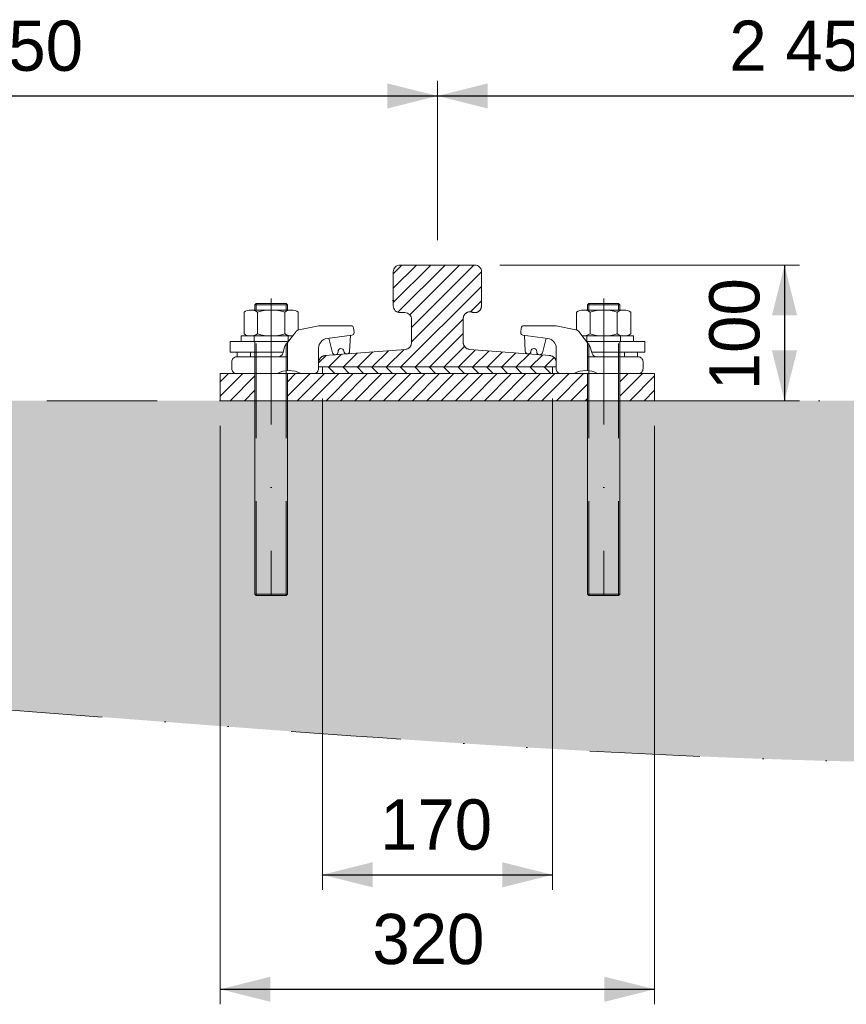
# Model space of a CAD drawing. Header units: millimetres. Extents: x -13186 to -571, y -579947 to -571037.
# Tile 17 of 31: x -7425 to -6816, y -573371 to -572646. Entities that reach past the tile are written whole.
import ezdxf
from ezdxf.enums import TextEntityAlignment as Align

# ---------------------------------------------------------------- set-up
doc = ezdxf.new("R2010")
doc.units = ezdxf.units.MM
doc.header["$MEASUREMENT"] = 0
for name, pattern in [('DGN Style 2', [116.014736, 69.608842, -46.405895]), ('DGN Style 4', [185.739593, 92.811789, -46.405895, 0.116015, -46.405895]), ('DGN Style 6', [220.660029, 0.116015, -46.405895, 81.210315, -46.405895, 0.116015, -46.405895])]:
    doc.linetypes.add(name, pattern=pattern)
doc.styles.add('Style-ENGINEERING', font='ENGINEERING.shx')
doc.styles.add('Style-ENGINEERING_0', font='ENGINEERING.shx')
doc.dimstyles.new('MetricMM', dxfattribs={"dimtxt": 3, "dimasz": 3, "dimexe": 1.5, "dimexo": 1.5, "dimgap": 1.5, "dimtad": 1, "dimdec": 0, "dimzin": 7, "dimtxsty": 'Style-ENGINEERING_0', "dimcen": 0.09, "dimclrd": 1, "dimclre": 1, "dimclrt": 7, "dimadec": 0, "dimazin": 3, "dimtfac": 1, "dimtdec": 0, "dimtofl": 0, "dimtmove": 0, "dimatfit": 3, "dimfxl": 1, "dimtzin": 7, "dimlwd": -1, "dimlwe": 0, "dimarcsym": 0})

# ---------------------------------------------------------------- blocks, each defined once
blk = doc.blocks.new('*U202')
at = {"color": 7, "linetype": 'Continuous', "lineweight": 0}
for p, q in [((-12.02, 13.97), (-13.02, 12.97)), ((-13.02, 12.97), (-13.02, 8.97)), ((9.98, 13.97), (-12.02, 13.97)), ((9.98, 13.97), (10.98, 12.97)), ((10.98, 12.97), (10.98, 8.97))]:
    blk.add_line(p, q, dxfattribs=at)
at = {"color": 7, "linetype": 'DGN Style 2', "lineweight": 0}
for p, q in [((10.98, 12.97), (-13.02, 12.97)), ((-12.02, 13.97), (-12.02, 8.97)), ((9.98, 13.97), (9.98, 8.97))]:
    blk.add_line(p, q, dxfattribs=at)
at = {"color": 7, "linetype": 'Continuous', "lineweight": 0, "flags": 128}
for points in [[(-21.01, -5.57), (-21.01, 7.5)], [(-16.02, 8.97), (13.97, 8.97)], [(-11.02, -8.56), (-11.02, 7.5)], [(8.97, 7.5), (8.97, -8.56)], [(18.97, 7.5), (18.97, -8.56)], [(-16.83, -10.03), (20.98, -10.03), (20.98, -14.03), (-13.75, -14.03)], [(13.97, -10.03), (-16.02, -10.03)]]:
    blk.add_lwpolyline(points, dxfattribs=at)
at = {"color": 7, "linetype": 'DGN Style 2', "lineweight": 0, "flags": 128}
for points in [[(-13.52, -14.03), (-13.52, -10.03)], [(11.48, -10.03), (11.48, -14.03)]]:
    blk.add_lwpolyline(points, dxfattribs=at)
at = {"color": 7, "linetype": 'Continuous', "lineweight": 0}
for centre, radius, start, end in [((-16.02, -0.24), 9.21, 57.13277, 122.86723), ((-1.02, -25.65), 34.62, 73.22135, 106.77865), ((13.97, -0.82), 9.21, 237.13277, 302.86723)]:
    blk.add_arc(centre, radius, start, end, dxfattribs=at)
at = {"color": 7, "linetype": 'Continuous', "lineweight": 0, "extrusion": (0, 0, -1)}
for centre, radius, start, end in [((-13.97, -0.24), 9.21, 57.13277, 122.86723), ((16.02, -0.82), 9.21, 237.13277, 275.25814), ((1.02, 24.59), 34.62, 253.22135, 286.77865)]:
    blk.add_arc(centre, radius, start, end, dxfattribs=at)
blk = doc.blocks.new('*U203')
at = {"color": 7, "linetype": 'Continuous', "lineweight": 0}
for p, q in [((-12.02, 13.97), (-13.02, 12.97)), ((-13.02, 12.97), (-13.02, 8.97)), ((9.98, 13.97), (-12.02, 13.97)), ((9.98, 13.97), (10.98, 12.97)), ((10.98, 12.97), (10.98, 8.97))]:
    blk.add_line(p, q, dxfattribs=at)
at = {"color": 7, "linetype": 'DGN Style 2', "lineweight": 0}
for p, q in [((10.98, 12.97), (-13.02, 12.97)), ((-12.02, 13.97), (-12.02, 8.97)), ((9.98, 13.97), (9.98, 8.97))]:
    blk.add_line(p, q, dxfattribs=at)
at = {"color": 7, "linetype": 'Continuous', "lineweight": 0, "extrusion": (0, 0, -1), "flags": 128}
for points in [[(21.01, -5.57), (21.01, 7.5)], [(16.02, 8.97), (-13.97, 8.97)], [(11.02, -8.56), (11.02, 7.5)], [(-8.97, 7.5), (-8.97, -8.56)], [(-18.97, 7.5), (-18.97, -8.56)], [(16.83, -10.03), (-20.98, -10.03), (-20.98, -14.03), (13.75, -14.03)], [(-13.97, -10.03), (16.02, -10.03)]]:
    blk.add_lwpolyline(points, dxfattribs=at)
at = {"color": 7, "linetype": 'DGN Style 2', "lineweight": 0, "extrusion": (0, 0, -1), "flags": 128}
for points in [[(13.52, -14.03), (13.52, -10.03)], [(-11.48, -10.03), (-11.48, -14.03)]]:
    blk.add_lwpolyline(points, dxfattribs=at)
at = {"color": 7, "linetype": 'Continuous', "lineweight": 0}
for centre, radius, start, end in [((-16.02, -0.24), 9.21, 57.13277, 122.86723), ((-1.02, -25.65), 34.62, 73.22135, 106.77865), ((13.97, -0.82), 9.21, 237.13277, 302.86723)]:
    blk.add_arc(centre, radius, start, end, dxfattribs=at)
at = {"color": 7, "linetype": 'Continuous', "lineweight": 0, "extrusion": (0, 0, -1)}
for centre, radius, start, end in [((-13.97, -0.24), 9.21, 57.13277, 122.86723), ((16.02, -0.82), 9.21, 237.13277, 275.25814), ((1.02, 24.59), 34.62, 253.22135, 286.77865)]:
    blk.add_arc(centre, radius, start, end, dxfattribs=at)
blk = doc.blocks.new('*D204')
at = {"color": 1, "linetype": 'Continuous', "lineweight": 0, "transparency": 16777216}
for p, q in [((-323.96, 2567.25), (-323.96, 2205.54)), ((-154.4, 2567.25), (-154.4, 2205.54))]:
    blk.add_line(p, q, dxfattribs=at)
at = {"color": 1, "linetype": 'Continuous', "transparency": 16777216}
blk.add_line((-323.96, 2216.64), (-154.4, 2216.64), dxfattribs=at)
at = {"color": 1, "linetype": 'Continuous', "lineweight": 0, "transparency": 16777216}
blk.add_solid([(-286.96, 2207.39), (-323.96, 2216.64), (-286.96, 2225.89)], dxfattribs=at)
at = {"color": 1, "linetype": 'Continuous', "lineweight": 0, "transparency": 16777216, "extrusion": (0, 0, -1)}
blk.add_solid([(191.4, 2225.89), (154.4, 2216.64), (191.4, 2207.39)], dxfattribs=at)
at = {"layer": 'Defpoints', "color": 7, "linetype": 'Continuous', "lineweight": 0, "transparency": 16777216}
for p in [(-323.96, 2585.75), (-154.4, 2585.75), (-239.18, 2216.64), (-154.4, 2216.64)]:
    blk.add_point(p, dxfattribs=at)
at = {"color": 7, "linetype": 'Continuous', "lineweight": 0, "transparency": 16777216, "style": 'Style-ENGINEERING'}
blk.add_text('170', height=37, dxfattribs=at).set_placement((-281.42, 2253.64), align=Align.MIDDLE_LEFT)
blk = doc.blocks.new('*D205')
at = {"color": 1, "linetype": 'Continuous', "lineweight": 0, "transparency": 16777216}
for p, q in [((-193.18, 2665.57), (27.66, 2665.57)), ((-60.68, 2565.75), (27.66, 2565.75))]:
    blk.add_line(p, q, dxfattribs=at)
at = {"color": 1, "linetype": 'Continuous', "transparency": 16777216}
blk.add_line((16.56, 2665.57), (16.56, 2565.75), dxfattribs=at)
at = {"color": 1, "linetype": 'Continuous', "lineweight": 0, "transparency": 16777216, "extrusion": (0, 0, -1)}
blk.add_solid([(-7.31, 2628.57), (-16.56, 2665.57), (-25.81, 2628.57)], dxfattribs=at)
at = {"color": 1, "linetype": 'Continuous', "lineweight": 0, "transparency": 16777216}
blk.add_solid([(25.81, 2602.75), (16.56, 2565.75), (7.31, 2602.75)], dxfattribs=at)
at = {"layer": 'Defpoints', "color": 7, "linetype": 'Continuous', "lineweight": 0, "transparency": 16777216}
for p in [(-211.68, 2665.57), (16.56, 2615.66), (-79.18, 2565.75), (16.56, 2565.75)]:
    blk.add_point(p, dxfattribs=at)
at = {"color": 7, "linetype": 'Continuous', "lineweight": 0, "transparency": 16777216, "style": 'Style-ENGINEERING'}
blk.add_text('100', height=37, rotation=90, dxfattribs=at).set_placement((-20.44, 2573.42), align=Align.MIDDLE_LEFT)
blk = doc.blocks.new('*D206')
at = {"color": 1, "linetype": 'Continuous', "lineweight": 0, "transparency": 16777216}
for p, q in [((-399.18, 2547.25), (-399.18, 2121.25)), ((-79.18, 2547.25), (-79.18, 2121.25))]:
    blk.add_line(p, q, dxfattribs=at)
at = {"color": 1, "linetype": 'Continuous', "transparency": 16777216}
blk.add_line((-399.18, 2132.35), (-79.18, 2132.35), dxfattribs=at)
at = {"color": 1, "linetype": 'Continuous', "lineweight": 0, "transparency": 16777216}
blk.add_solid([(-362.18, 2123.1), (-399.18, 2132.35), (-362.18, 2141.6)], dxfattribs=at)
at = {"color": 1, "linetype": 'Continuous', "lineweight": 0, "transparency": 16777216, "extrusion": (0, 0, -1)}
blk.add_solid([(116.18, 2141.6), (79.18, 2132.35), (116.18, 2123.1)], dxfattribs=at)
at = {"layer": 'Defpoints', "color": 7, "linetype": 'Continuous', "lineweight": 0, "transparency": 16777216}
for p in [(-399.18, 2565.75), (-79.18, 2565.75), (-239.18, 2132.35), (-79.18, 2132.35)]:
    blk.add_point(p, dxfattribs=at)
at = {"color": 7, "linetype": 'Continuous', "lineweight": 0, "transparency": 16777216, "style": 'Style-ENGINEERING'}
blk.add_text('320', height=37, dxfattribs=at).set_placement((-287.1, 2169.35), align=Align.MIDDLE_LEFT)
blk = doc.blocks.new('*D259')
at = {"color": 1, "linetype": 'Continuous', "lineweight": 0, "transparency": 16777216}
for p, q in [((-839.18, 2684.07), (-839.18, 2801.25)), ((-239.18, 2684.07), (-239.18, 2801.25))]:
    blk.add_line(p, q, dxfattribs=at)
at = {"color": 1, "linetype": 'Continuous', "transparency": 16777216}
blk.add_line((-839.18, 2790.15), (-239.18, 2790.15), dxfattribs=at)
at = {"color": 1, "linetype": 'Continuous', "lineweight": 0, "transparency": 16777216}
blk.add_solid([(-802.18, 2780.9), (-839.18, 2790.15), (-802.18, 2799.4)], dxfattribs=at)
at = {"color": 1, "linetype": 'Continuous', "lineweight": 0, "transparency": 16777216, "extrusion": (0, 0, -1)}
blk.add_solid([(276.18, 2799.4), (239.18, 2790.15), (276.18, 2780.9)], dxfattribs=at)
at = {"layer": 'Defpoints', "color": 7, "linetype": 'Continuous', "lineweight": 0, "transparency": 16777216}
for p in [(-539.18, 2790.15), (-239.18, 2790.15), (-839.18, 2665.57), (-239.18, 2665.57)]:
    blk.add_point(p, dxfattribs=at)
at = {"color": 7, "linetype": 'Continuous', "lineweight": 0, "transparency": 16777216, "style": 'Style-ENGINEERING'}
blk.add_text('2 450', height=37, dxfattribs=at).set_placement((-624.09, 2827.15), align=Align.MIDDLE_LEFT)
blk = doc.blocks.new('*D260')
at = {"color": 1, "linetype": 'Continuous', "lineweight": 0, "transparency": 16777216}
for p, q in [((-239.18, 2684.07), (-239.18, 2801.25)), ((360.82, 2684.07), (360.82, 2801.25))]:
    blk.add_line(p, q, dxfattribs=at)
at = {"color": 1, "linetype": 'Continuous', "transparency": 16777216}
blk.add_line((-239.18, 2790.15), (360.82, 2790.15), dxfattribs=at)
at = {"color": 1, "linetype": 'Continuous', "lineweight": 0, "transparency": 16777216}
blk.add_solid([(-202.18, 2780.9), (-239.18, 2790.15), (-202.18, 2799.4)], dxfattribs=at)
at = {"color": 1, "linetype": 'Continuous', "lineweight": 0, "transparency": 16777216, "extrusion": (0, 0, -1)}
blk.add_solid([(-323.82, 2799.4), (-360.82, 2790.15), (-323.82, 2780.9)], dxfattribs=at)
at = {"layer": 'Defpoints', "color": 7, "linetype": 'Continuous', "lineweight": 0, "transparency": 16777216}
for p in [(60.82, 2790.15), (360.82, 2790.15), (-239.18, 2665.57), (360.82, 2665.57)]:
    blk.add_point(p, dxfattribs=at)
at = {"color": 7, "linetype": 'Continuous', "lineweight": 0, "transparency": 16777216, "style": 'Style-ENGINEERING'}
blk.add_text('2 450', height=37, dxfattribs=at).set_placement((-24.09, 2827.15), align=Align.MIDDLE_LEFT)
blk = doc.blocks.new('*U140')
at = {"linetype": 'DGN Style 6', "lineweight": 0}
h = blk.add_hatch(dxfattribs=at)
h.set_pattern_fill('HATCH', color=5, style=0, pattern_type=2)
h.set_pattern_definition([(45, (-242.436, 2609.593), (-5.3033, 5.3033), [])])
h.paths.add_polyline_path([(-156.29, 2598.93), (-215.56, 2603.53, -0.391721), (-220.18, 2608.51), (-220.18, 2626.21, -0.523273), (-213.43, 2630.89, 0.523273), (-206.68, 2635.57), (-206.68, 2660.57, 0.414214), (-211.68, 2665.57), (-266.68, 2665.57, 0.414214), (-271.68, 2660.57), (-271.68, 2635.57, 0.414214), (-266.68, 2630.57), (-263.18, 2630.57, -0.414214), (-258.18, 2625.57), (-258.18, 2608.51, -0.391721), (-262.79, 2603.53), (-322.06, 2598.93, 0.391721), (-326.68, 2593.95), (-326.68, 2590.57), (-151.68, 2590.57), (-151.68, 2593.95, 0.391721)])
at = {"linetype": 'Continuous', "lineweight": 0}
h = blk.add_hatch(dxfattribs=at)
h.set_pattern_fill('HATCH', style=0, pattern_type=2)
h.set_pattern_definition([(135, (-154.3985, 2590.573), (5.3033, 5.3033), [])])
h.paths.add_polyline_path([(-154.4, 2590.57), (-323.96, 2590.57), (-323.96, 2585.75), (-154.4, 2585.75)])
h = blk.add_hatch(dxfattribs=at)
h.set_pattern_fill('HATCH', color=30, style=0, pattern_type=2)
h.set_pattern_definition([(45, (-399.178, 2585.751), (-5.3033, 5.3033), [])])
h.paths.add_polyline_path([(-399.18, 2585.75), (-373.68, 2585.75), (-373.68, 2565.75), (-399.18, 2565.75)])
h = blk.add_hatch(dxfattribs=at)
h.set_pattern_fill('HATCH', color=30, style=0, pattern_type=2)
h.set_pattern_definition([(45, (-349.678, 2585.751), (-5.3033, 5.3033), [])])
h.paths.add_polyline_path([(-349.68, 2585.75), (-128.68, 2585.75), (-128.68, 2565.75), (-349.68, 2565.75)])
h = blk.add_hatch(dxfattribs=at)
h.set_pattern_fill('HATCH', color=30, style=0, pattern_type=2)
h.set_pattern_definition([(45, (-104.678, 2585.751), (-5.3033, 5.3033), [])])
h.paths.add_polyline_path([(-104.68, 2585.75), (-79.18, 2585.75), (-79.18, 2565.75), (-104.68, 2565.75)])
at = {"linetype": 'DGN Style 6', "lineweight": 0}
h = blk.add_hatch(dxfattribs=at)
h.set_pattern_fill('GRAVEL', style=0, pattern_type=2)
h.set_pattern_definition([(228.0128, (616.98, 2950.734), (-3999.99996, -4500.00003), [67.268, -6659.544]), (184.96974, (571.98, 2900.734), (6000, 500.00003), [115.434, -11427.962]), (132.51045, (456.98, 2890.734), (5000, -5500), [81.394, -8058.016]), (267.2737, (261.98, 2765.734), (500, 10000), [105.119, -10406.779]), (292.83365, (256.98, 2660.734), (-2499.99998, 6000.00001), [103.078, -10204.687]), (357.2737, (296.98, 2565.734), (-10000, 500), [105.119, -10406.779]), (37.69424, (401.98, 2560.734), (-6500.00004, -4999.999947), [139.014, -13762.424]), (72.25533, (511.98, 2645.734), (3500.00007, 10999.99998), [131.244, -12993.161]), (121.42957, (551.98, 2770.734), (-4000.00004, 6499.99997), [105.475, -10442.037]), (175.23636, (496.98, 2860.734), (5500, -500.00003), [120.416, -5900.381]), (222.39744, (376.98, 2870.734), (-5999.99998, -5500.00002), [155.724, -15416.688]), (138.8141, (756.98, 2760.734), (-3500, 3000), [53.15, -5261.922]), (171.46923, (716.98, 2795.734), (6499.99999, -1000.00004), [101.118, -10010.756]), (225, (616.98, 2810.73), (-9e-14, -500), [70.71, -636.396]), (203.1986, (581.98, 2870.734), (2500, 1000), [38.08, -3769.808]), (291.8014, (546.98, 2855.73), (-500, 1500), [53.852, -2638.73]), (30.9638, (566.98, 2805.73), (1500, 1000), [87.465, -2828.011]), (161.565, (641.98, 2850.73), (1000, -500), [63.245, -1517.893]), (16.38954, (256.98, 2855.734), (5000.00001, 1499.99997), [88.6, -8771.423]), (70.3462, (341.98, 2880.734), (-2000, -5500), [74.33, -7358.704]), (293.1986, (641.98, 2950.734), (-1000, 2500), [76.157, -3731.73]), (343.61046, (671.98, 2880.734), (-5000.00001, 1499.99997), [88.6, -8771.423]), (339.444, (256.98, 2545.734), (-2500, 1000), [85.44, -4186.562]), (294.77514, (336.98, 2515.734), (-2500.00004, 5499.99998), [71.589, -7087.322]), (66.8014, (646.98, 2450.734), (1000, 2500), [76.157, -3731.73]), (17.354, (676.98, 2520.734), (-6499.99999, -2000.00004), [83.815, -8297.712]), (69.444, (401.98, 2450.734), (-1000, -2500), [42.72, -4229.282]), (101.31, (616.98, 2450.73), (-500, 2000), [25.495, -2524.015]), (165.9638, (611.98, 2475.73), (1500, -500), [103.078, -1958.475]), (186.009, (511.98, 2500.734), (5000, 500), [95.525, -9456.962]), (303.69, (566.98, 2760.73), (-500, 1000), [72.11, -1730.665]), (353.15723, (606.98, 2700.734), (8500.00001, -999.99994), [125.897, -12463.781]), (60.9454, (731.98, 2685.734), (-2000, -3500), [51.478, -5096.337]), (90, (757, 2730.73), (-500, 500), [30, -470]), (120.25644, (501.98, 2515.734), (2000, -3500), [69.462, -6876.76]), (48.0128, (466.98, 2575.734), (3999.99996, 4500.00003), [134.536, -6592.276]), (0, (557, 2675.73), (500, 500), [130, -370]), (325.30485, (686.98, 2675.734), (4999.99997, -3500.00004), [79.057, -7826.637]), (254.0546, (751.98, 2630.734), (-500, -2000), [72.8, -3567.254]), (207.64597, (731.98, 2560.734), (-9500.00003, -4999.99994), [118.532, -11734.737]), (175.42608, (626.98, 2505.734), (-6500, 499.99997), [125.4, -12414.537])])
edge = h.paths.add_edge_path()
edge.add_spline(control_points=[(-5296.8, 2387.77), (-5061.05, 2354.33), (-4448.01, 2267.38), (-3518.15, 2423.66), (-2382.85, 2198.26), (-1190.87, 2441.06), (219.36, 2221.5), (1577.77, 2448.2), (2500.09, 2318.14), (5522, 2338.51)], knot_values=[0, 0, 0, 0, 0.086667, 0.225372, 0.338783, 0.503846, 0.661211, 0.854774, 1, 1, 1, 1], degree=3, periodic=0)
edge.add_line((5522, 2338.51), (5546.87, 2565.75))
edge.add_line((5546.87, 2565.75), (2837.82, 2565.75))
edge.add_line((2837.82, 2565.75), (2812.32, 2565.75))
edge.add_line((2812.32, 2565.75), (2812.32, 2423.23))
edge.add_line((2812.32, 2423.23), (2811.32, 2422.23))
edge.add_line((2811.32, 2422.23), (2800.34, 2422.71))
edge.add_line((2800.34, 2422.71), (2800.32, 2422.23))
edge.add_line((2800.32, 2422.23), (2800.32, 2422.71))
edge.add_line((2800.32, 2422.71), (2788.32, 2423.23))
edge.add_line((2788.32, 2423.23), (2788.32, 2565.75))
edge.add_line((2788.32, 2565.75), (2567.32, 2565.75))
edge.add_line((2567.32, 2565.75), (2567.32, 2423.23))
edge.add_line((2567.32, 2423.23), (2566.32, 2422.23))
edge.add_line((2566.32, 2422.23), (2555.34, 2422.71))
edge.add_line((2555.34, 2422.71), (2555.32, 2422.23))
edge.add_line((2555.32, 2422.23), (2555.32, 2422.71))
edge.add_line((2555.32, 2422.71), (2543.32, 2423.23))
edge.add_line((2543.32, 2423.23), (2543.32, 2565.75))
edge.add_line((2543.32, 2565.75), (2517.82, 2565.75))
edge.add_line((2517.82, 2565.75), (1723.58, 2565.75))
edge.add_line((1723.58, 2565.75), (1698.08, 2565.75))
edge.add_line((1698.08, 2565.75), (1698.08, 2423.23))
edge.add_line((1698.08, 2423.23), (1697.08, 2422.23))
edge.add_line((1697.08, 2422.23), (1686.1, 2422.71))
edge.add_line((1686.1, 2422.71), (1686.08, 2422.23))
edge.add_line((1686.08, 2422.23), (1686.08, 2422.71))
edge.add_line((1686.08, 2422.71), (1674.08, 2423.23))
edge.add_line((1674.08, 2423.23), (1674.08, 2565.75))
edge.add_line((1674.08, 2565.75), (1453.08, 2565.75))
edge.add_line((1453.08, 2565.75), (1453.08, 2423.23))
edge.add_line((1453.08, 2423.23), (1452.08, 2422.23))
edge.add_line((1452.08, 2422.23), (1441.1, 2422.71))
edge.add_line((1441.1, 2422.71), (1441.08, 2422.23))
edge.add_line((1441.08, 2422.23), (1441.08, 2422.71))
edge.add_line((1441.08, 2422.71), (1429.08, 2423.23))
edge.add_line((1429.08, 2423.23), (1429.08, 2565.75))
edge.add_line((1429.08, 2565.75), (1403.58, 2565.75))
edge.add_line((1403.58, 2565.75), (-1020.68, 2565.75))
edge.add_line((-1020.68, 2565.75), (-1046.18, 2565.75))
edge.add_line((-1046.18, 2565.75), (-1046.18, 2423.23))
edge.add_line((-1046.18, 2423.23), (-1047.18, 2422.23))
edge.add_line((-1047.18, 2422.23), (-1058.16, 2422.71))
edge.add_line((-1058.16, 2422.71), (-1058.18, 2422.23))
edge.add_line((-1058.18, 2422.23), (-1058.18, 2422.71))
edge.add_line((-1058.18, 2422.71), (-1070.18, 2423.23))
edge.add_line((-1070.18, 2423.23), (-1070.18, 2565.75))
edge.add_line((-1070.18, 2565.75), (-1291.18, 2565.75))
edge.add_line((-1291.18, 2565.75), (-1291.18, 2423.23))
edge.add_line((-1291.18, 2423.23), (-1292.18, 2422.23))
edge.add_line((-1292.18, 2422.23), (-1303.16, 2422.71))
edge.add_line((-1303.16, 2422.71), (-1303.18, 2422.23))
edge.add_line((-1303.18, 2422.23), (-1303.18, 2422.71))
edge.add_line((-1303.18, 2422.71), (-1315.18, 2423.23))
edge.add_line((-1315.18, 2423.23), (-1315.18, 2565.75))
edge.add_line((-1315.18, 2565.75), (-1340.68, 2565.75))
edge.add_line((-1340.68, 2565.75), (-3764.94, 2565.75))
edge.add_line((-3764.94, 2565.75), (-3790.44, 2565.75))
edge.add_line((-3790.44, 2565.75), (-3790.44, 2423.23))
edge.add_line((-3790.44, 2423.23), (-3791.44, 2422.23))
edge.add_line((-3791.44, 2422.23), (-3802.42, 2422.71))
edge.add_line((-3802.42, 2422.71), (-3802.44, 2422.23))
edge.add_line((-3802.44, 2422.23), (-3802.44, 2422.71))
edge.add_line((-3802.44, 2422.71), (-3814.44, 2423.23))
edge.add_line((-3814.44, 2423.23), (-3814.44, 2565.75))
edge.add_line((-3814.44, 2565.75), (-4035.44, 2565.75))
edge.add_line((-4035.44, 2565.75), (-4035.44, 2423.23))
edge.add_line((-4035.44, 2423.23), (-4036.44, 2422.23))
edge.add_line((-4036.44, 2422.23), (-4047.42, 2422.71))
edge.add_line((-4047.42, 2422.71), (-4047.44, 2422.23))
edge.add_line((-4047.44, 2422.23), (-4047.44, 2422.71))
edge.add_line((-4047.44, 2422.71), (-4059.44, 2423.23))
edge.add_line((-4059.44, 2423.23), (-4059.44, 2565.75))
edge.add_line((-4059.44, 2565.75), (-4084.94, 2565.75))
edge.add_line((-4084.94, 2565.75), (-4874.16, 2565.75))
edge.add_line((-4874.16, 2565.75), (-4899.66, 2565.75))
edge.add_line((-4899.66, 2565.75), (-4899.66, 2423.23))
edge.add_line((-4899.66, 2423.23), (-4900.66, 2422.23))
edge.add_line((-4900.66, 2422.23), (-4911.64, 2422.71))
edge.add_line((-4911.64, 2422.71), (-4911.66, 2422.23))
edge.add_line((-4911.66, 2422.23), (-4911.66, 2422.71))
edge.add_line((-4911.66, 2422.71), (-4923.66, 2423.23))
edge.add_line((-4923.66, 2423.23), (-4923.66, 2565.75))
edge.add_line((-4923.66, 2565.75), (-5144.66, 2565.75))
edge.add_line((-5144.66, 2565.75), (-5144.66, 2423.23))
edge.add_line((-5144.66, 2423.23), (-5145.66, 2422.23))
edge.add_line((-5145.66, 2422.23), (-5156.64, 2422.71))
edge.add_line((-5156.64, 2422.71), (-5156.66, 2422.23))
edge.add_line((-5156.66, 2422.23), (-5156.66, 2422.71))
edge.add_line((-5156.66, 2422.71), (-5168.66, 2423.23))
edge.add_line((-5168.66, 2423.23), (-5168.66, 2565.75))
edge.add_line((-5168.66, 2565.75), (-5194.16, 2565.75))
edge.add_line((-5194.16, 2565.75), (-5296.8, 2565.75))
edge.add_line((-5296.8, 2565.75), (-5296.8, 2387.77))
at = {"color": 1, "linetype": 'DGN Style 4', "lineweight": 0}
for p, q in [((-361.68, 2640.95), (-361.68, 2422.23)), ((-116.68, 2640.95), (-116.68, 2422.23))]:
    blk.add_line(p, q, dxfattribs=at)
at = {"color": 3, "linetype": 'Continuous', "lineweight": 0}
for p, q in [((-316.55, 2601.06), (-319.19, 2611.7)), ((-303.86, 2602.24), (-303.23, 2613.8)), ((-174.49, 2602.24), (-175.12, 2613.8)), ((-161.81, 2601.06), (-159.16, 2611.7))]:
    blk.add_line(p, q, dxfattribs=at)
at = {"color": 7, "linetype": 'DGN Style 2', "lineweight": 0}
for p, q in [((-373.68, 2585.77), (-373.68, 2609.43)), ((-372.68, 2422.23), (-372.68, 2609.43)), ((-350.68, 2422.23), (-350.68, 2609.43)), ((-349.68, 2587.86), (-349.68, 2609.43)), ((-128.68, 2587.86), (-128.68, 2609.43)), ((-127.68, 2422.23), (-127.68, 2609.43)), ((-105.68, 2422.23), (-105.68, 2609.43)), ((-104.68, 2585.77), (-104.68, 2609.43)), ((-356.6, 2598), (-349.68, 2598)), ((-121.76, 2598), (-128.68, 2598))]:
    blk.add_line(p, q, dxfattribs=at)
at = {"color": 7, "linetype": 'Continuous', "lineweight": 0}
for p, q in [((-349.68, 2423.23), (-349.68, 2585.75)), ((-128.68, 2423.23), (-128.68, 2585.75)), ((-373.68, 2423.23), (-373.68, 2572.23)), ((-104.68, 2423.23), (-104.68, 2572.23)), ((-372.68, 2422.23), (-373.68, 2423.23)), ((-349.68, 2423.23), (-350.68, 2422.23)), ((-128.68, 2423.23), (-127.68, 2422.23)), ((-105.68, 2422.23), (-104.68, 2423.23))]:
    blk.add_line(p, q, dxfattribs=at)
at = {"color": 5, "linetype": 'Continuous', "lineweight": 0, "flags": 128}
blk.add_lwpolyline([(-151.68, 2593.95), (-151.68, 2590.57), (-326.68, 2590.57), (-326.68, 2593.95, -0.391721), (-322.06, 2598.93), (-262.79, 2603.53, 0.391721), (-258.18, 2608.51), (-258.18, 2625.57, 0.414214), (-263.18, 2630.57), (-266.68, 2630.57, -0.414214), (-271.68, 2635.57), (-271.68, 2660.57, -0.414214), (-266.68, 2665.57), (-211.68, 2665.57, -0.414214), (-206.68, 2660.57), (-206.68, 2635.57, -0.523273), (-213.43, 2630.89, 0.523273), (-220.18, 2626.21), (-220.18, 2608.51, 0.391721), (-215.56, 2603.53), (-156.29, 2598.93, -0.391721), (-151.68, 2593.95)], format="xyb", close=True, dxfattribs=at)
at = {"color": 5, "linetype": 'DGN Style 6', "lineweight": 0, "flags": 128}
blk.add_lwpolyline([(-156.29, 2598.93), (-215.56, 2603.53, -0.391721), (-220.18, 2608.51), (-220.18, 2626.21, -0.523273), (-213.43, 2630.89, 0.523273), (-206.68, 2635.57), (-206.68, 2660.57, 0.414214), (-211.68, 2665.57), (-266.68, 2665.57, 0.414214), (-271.68, 2660.57), (-271.68, 2635.57, 0.414214), (-266.68, 2630.57), (-263.18, 2630.57, -0.414214), (-258.18, 2625.57), (-258.18, 2608.51, -0.391721), (-262.79, 2603.53), (-322.06, 2598.93, 0.391721), (-326.68, 2593.95), (-326.68, 2590.57), (-151.68, 2590.57), (-151.68, 2593.95, 0.391721), (-156.29, 2598.93)], format="xyb", close=True, dxfattribs=at)
at = {"color": 3, "linetype": 'Continuous', "lineweight": 0, "flags": 128}
for points in [[(-326.68, 2589.34), (-326.68, 2604.47, -0.3764), (-320.48, 2611.53), (-302.17, 2613.94, 0.403512), (-300.63, 2615.88), (-300.96, 2619.36, 0.386905), (-302.73, 2620.98), (-325.92, 2620.98, 0.049064), (-326.61, 2620.91), (-341.23, 2618, 0.181534), (-343.36, 2616.68), (-351.23, 2606.47, 0.094971), (-351.84, 2605.27), (-353.17, 2600.59, -0.335046), (-356.6, 2598), (-387.15, 2598, 0.414214), (-390.71, 2594.44), (-390.71, 2589.34, 0.414214), (-387.15, 2585.77), (-357.19, 2585.77, -0.244843), (-339.81, 2585.77), (-330.24, 2585.77, 0.414214), (-326.68, 2589.34)], [(-151.68, 2589.34), (-151.68, 2604.47, 0.3764), (-157.88, 2611.53), (-176.18, 2613.94, -0.403512), (-177.73, 2615.88), (-177.4, 2619.36, -0.386905), (-175.62, 2620.98), (-152.44, 2620.98, -0.049064), (-151.74, 2620.91), (-137.12, 2618, -0.181534), (-134.99, 2616.68), (-127.12, 2606.47, -0.094971), (-126.52, 2605.27), (-125.18, 2600.59, 0.335046), (-121.76, 2598), (-91.21, 2598, -0.414214), (-87.65, 2594.44), (-87.65, 2589.34, -0.414214), (-91.21, 2585.77), (-121.17, 2585.77, 0.244843), (-138.55, 2585.77), (-148.12, 2585.77, -0.414214), (-151.68, 2589.34)]]:
    blk.add_lwpolyline(points, format="xyb", close=True, dxfattribs=at)
for points in [[(-352.93, 2601.43), (-391.93, 2601.43), (-391.93, 2609.43), (-348.95, 2609.43)], [(-125.42, 2601.43), (-86.43, 2601.43), (-86.43, 2609.43), (-129.4, 2609.43)], [(-386.68, 2601.43), (-386.68, 2598)], [(-376.93, 2598), (-376.93, 2601.43)], [(-101.42, 2598), (-101.42, 2601.43)], [(-91.68, 2601.43), (-91.68, 2598)]]:
    blk.add_lwpolyline(points, dxfattribs=at)
at = {"color": 7, "linetype": 'Continuous', "lineweight": 0, "flags": 128}
for points in [[(-323.96, 2590.57), (-154.4, 2590.57), (-154.4, 2585.75), (-323.96, 2585.75), (-323.96, 2590.57)], [(-154.4, 2590.57), (-323.96, 2590.57), (-323.96, 2585.75), (-154.4, 2585.75), (-154.4, 2590.57)]]:
    blk.add_lwpolyline(points, close=True, dxfattribs=at)
at = {"color": 30, "linetype": 'Continuous', "lineweight": 0, "flags": 128}
for points in [[(-79.18, 2565.75), (-399.18, 2565.75), (-399.18, 2585.75), (-79.18, 2585.75), (-79.18, 2565.75)], [(-399.18, 2585.75), (-373.68, 2585.75), (-373.68, 2565.75), (-399.18, 2565.75), (-399.18, 2585.75)], [(-349.68, 2585.75), (-128.68, 2585.75), (-128.68, 2565.75), (-349.68, 2565.75), (-349.68, 2585.75)], [(-104.68, 2585.75), (-79.18, 2585.75), (-79.18, 2565.75), (-104.68, 2565.75), (-104.68, 2585.75)]]:
    blk.add_lwpolyline(points, close=True, dxfattribs=at)
at = {"color": 7, "linetype": 'DGN Style 2', "lineweight": 0, "flags": 128}
for points in [[(-373.68, 2423.23), (-349.68, 2423.23)], [(-104.68, 2423.23), (-128.68, 2423.23)]]:
    blk.add_lwpolyline(points, dxfattribs=at)
at = {"color": 7, "linetype": 'Continuous', "lineweight": 0, "flags": 128}
for points in [[(-372.68, 2422.23), (-350.68, 2422.23)], [(-105.68, 2422.23), (-127.68, 2422.23)]]:
    blk.add_lwpolyline(points, dxfattribs=at)
at = {"color": 3, "linetype": 'Continuous', "lineweight": 0}
for centre, start, end in [((-310.25, 2601.98), 4.44113, 184.44089), ((-314.5, 2601.65), 191.8088, 4.44137), ((-305.99, 2602.31), 184.44113, 357.90566)]:
    blk.add_arc(centre, 2.13, start, end, dxfattribs=at)
at = {"color": 3, "linetype": 'Continuous', "lineweight": 0, "extrusion": (0, 0, -1)}
for centre, start, end in [((168.11, 2601.98), 4.44113, 184.44089), ((172.36, 2602.31), 184.44113, 357.90566), ((163.86, 2601.65), 191.8088, 4.44137)]:
    blk.add_arc(centre, 2.13, start, end, dxfattribs=at)
at = {"color": 7, "linetype": 'DGN Style 6', "lineweight": 0}
blk.add_open_spline([(-5296.8, 2387.77), (-5061.05, 2354.33), (-4448.01, 2267.38), (-3518.15, 2423.66), (-2382.85, 2198.26), (-1190.87, 2441.06), (219.36, 2221.5), (1577.77, 2448.2), (2500.09, 2318.14), (5522, 2338.51), (5530.29, 2414.26), (5538.58, 2490.01), (5546.87, 2565.75), (4643.85, 2565.75), (3740.84, 2565.75), (2837.82, 2565.75), (2829.32, 2565.75), (2820.82, 2565.75), (2812.32, 2565.75), (2812.32, 2518.24), (2812.32, 2470.74), (2812.32, 2423.23), (2811.99, 2422.89), (2811.65, 2422.56), (2811.32, 2422.23), (2807.66, 2422.39), (2804, 2422.55), (2800.34, 2422.71), (2800.34, 2422.55), (2800.33, 2422.39), (2800.32, 2422.23), (2800.32, 2422.39), (2800.32, 2422.55), (2800.32, 2422.71), (2796.32, 2422.88), (2792.32, 2423.05), (2788.32, 2423.23), (2788.32, 2470.74), (2788.32, 2518.24), (2788.32, 2565.75), (2714.65, 2565.75), (2640.99, 2565.75), (2567.32, 2565.75), (2567.32, 2518.24), (2567.32, 2470.74), (2567.32, 2423.23), (2566.99, 2422.89), (2566.65, 2422.56), (2566.32, 2422.23), (2562.66, 2422.39), (2559, 2422.55), (2555.34, 2422.71), (2555.34, 2422.55), (2555.33, 2422.39), (2555.32, 2422.23), (2555.32, 2422.39), (2555.32, 2422.55), (2555.32, 2422.71), (2551.32, 2422.88), (2547.32, 2423.05), (2543.32, 2423.23), (2543.32, 2470.74), (2543.32, 2518.24), (2543.32, 2565.75), (2534.82, 2565.75), (2526.32, 2565.75), (2517.82, 2565.75), (2253.07, 2565.75), (1988.33, 2565.75), (1723.58, 2565.75), (1715.08, 2565.75), (1706.58, 2565.75), (1698.08, 2565.75), (1698.08, 2518.24), (1698.08, 2470.74), (1698.08, 2423.23), (1697.75, 2422.89), (1697.41, 2422.56), (1697.08, 2422.23), (1693.42, 2422.39), (1689.76, 2422.55), (1686.1, 2422.71), (1686.09, 2422.55), (1686.09, 2422.39), (1686.08, 2422.23), (1686.08, 2422.39), (1686.08, 2422.55), (1686.08, 2422.71), (1682.08, 2422.88), (1678.08, 2423.05), (1674.08, 2423.23), (1674.08, 2470.74), (1674.08, 2518.24), (1674.08, 2565.75), (1600.41, 2565.75), (1526.75, 2565.75), (1453.08, 2565.75), (1453.08, 2518.24), (1453.08, 2470.74), (1453.08, 2423.23), (1452.75, 2422.89), (1452.41, 2422.56), (1452.08, 2422.23), (1448.42, 2422.39), (1444.76, 2422.55), (1441.1, 2422.71), (1441.09, 2422.55), (1441.09, 2422.39), (1441.08, 2422.23), (1441.08, 2422.39), (1441.08, 2422.55), (1441.08, 2422.71), (1437.08, 2422.88), (1433.08, 2423.05), (1429.08, 2423.23), (1429.08, 2470.74), (1429.08, 2518.24), (1429.08, 2565.75), (1420.58, 2565.75), (1412.08, 2565.75), (1403.58, 2565.75), (595.49, 2565.75), (-212.59, 2565.75), (-1020.68, 2565.75), (-1029.18, 2565.75), (-1037.68, 2565.75), (-1046.18, 2565.75), (-1046.18, 2518.24), (-1046.18, 2470.74), (-1046.18, 2423.23), (-1046.51, 2422.89), (-1046.85, 2422.56), (-1047.18, 2422.23), (-1050.84, 2422.39), (-1054.5, 2422.55), (-1058.16, 2422.71), (-1058.16, 2422.55), (-1058.17, 2422.39), (-1058.18, 2422.23), (-1058.18, 2422.39), (-1058.18, 2422.55), (-1058.18, 2422.71), (-1062.18, 2422.88), (-1066.18, 2423.05), (-1070.18, 2423.23), (-1070.18, 2470.74), (-1070.18, 2518.24), (-1070.18, 2565.75), (-1143.85, 2565.75), (-1217.51, 2565.75), (-1291.18, 2565.75), (-1291.18, 2518.24), (-1291.18, 2470.74), (-1291.18, 2423.23), (-1291.51, 2422.89), (-1291.85, 2422.56), (-1292.18, 2422.23), (-1295.84, 2422.39), (-1299.5, 2422.55), (-1303.16, 2422.71), (-1303.16, 2422.55), (-1303.17, 2422.39), (-1303.18, 2422.23), (-1303.18, 2422.39), (-1303.18, 2422.55), (-1303.18, 2422.71), (-1307.18, 2422.88), (-1311.18, 2423.05), (-1315.18, 2423.23), (-1315.18, 2470.74), (-1315.18, 2518.24), (-1315.18, 2565.75), (-1323.68, 2565.75), (-1332.18, 2565.75), (-1340.68, 2565.75), (-2148.76, 2565.75), (-2956.85, 2565.75), (-3764.94, 2565.75), (-3773.44, 2565.75), (-3781.94, 2565.75), (-3790.44, 2565.75), (-3790.44, 2518.24), (-3790.44, 2470.74), (-3790.44, 2423.23), (-3790.77, 2422.89), (-3791.1, 2422.56), (-3791.44, 2422.23), (-3795.1, 2422.39), (-3798.76, 2422.55), (-3802.42, 2422.71), (-3802.42, 2422.55), (-3802.43, 2422.39), (-3802.44, 2422.23), (-3802.44, 2422.39), (-3802.44, 2422.55), (-3802.44, 2422.71), (-3806.44, 2422.88), (-3810.44, 2423.05), (-3814.44, 2423.23), (-3814.44, 2470.74), (-3814.44, 2518.24), (-3814.44, 2565.75), (-3888.1, 2565.75), (-3961.77, 2565.75), (-4035.44, 2565.75), (-4035.44, 2518.24), (-4035.44, 2470.74), (-4035.44, 2423.23), (-4035.77, 2422.89), (-4036.1, 2422.56), (-4036.44, 2422.23), (-4040.1, 2422.39), (-4043.76, 2422.55), (-4047.42, 2422.71), (-4047.42, 2422.55), (-4047.43, 2422.39), (-4047.44, 2422.23), (-4047.44, 2422.39), (-4047.44, 2422.55), (-4047.44, 2422.71), (-4051.44, 2422.88), (-4055.44, 2423.05), (-4059.44, 2423.23), (-4059.44, 2470.74), (-4059.44, 2518.24), (-4059.44, 2565.75), (-4067.94, 2565.75), (-4076.44, 2565.75), (-4084.94, 2565.75), (-4348.01, 2565.75), (-4611.09, 2565.75), (-4874.16, 2565.75), (-4882.66, 2565.75), (-4891.16, 2565.75), (-4899.66, 2565.75), (-4899.66, 2518.24), (-4899.66, 2470.74), (-4899.66, 2423.23), (-4900, 2422.89), (-4900.33, 2422.56), (-4900.66, 2422.23), (-4904.32, 2422.39), (-4907.98, 2422.55), (-4911.64, 2422.71), (-4911.65, 2422.55), (-4911.66, 2422.39), (-4911.66, 2422.23), (-4911.66, 2422.39), (-4911.66, 2422.55), (-4911.66, 2422.71), (-4915.66, 2422.88), (-4919.66, 2423.05), (-4923.66, 2423.23), (-4923.66, 2470.74), (-4923.66, 2518.24), (-4923.66, 2565.75), (-4997.33, 2565.75), (-5071, 2565.75), (-5144.66, 2565.75), (-5144.66, 2518.24), (-5144.66, 2470.74), (-5144.66, 2423.23), (-5145, 2422.89), (-5145.33, 2422.56), (-5145.66, 2422.23), (-5149.32, 2422.39), (-5152.98, 2422.55), (-5156.64, 2422.71), (-5156.65, 2422.55), (-5156.66, 2422.39), (-5156.66, 2422.23), (-5156.66, 2422.39), (-5156.66, 2422.55), (-5156.66, 2422.71), (-5160.66, 2422.88), (-5164.66, 2423.05), (-5168.66, 2423.23), (-5168.66, 2470.74), (-5168.66, 2518.24), (-5168.66, 2565.75), (-5177.16, 2565.75), (-5185.66, 2565.75), (-5194.16, 2565.75), (-5228.37, 2565.75), (-5262.59, 2565.75), (-5296.8, 2565.75), (-5296.8, 2506.42), (-5296.8, 2447.1), (-5296.8, 2387.77)], degree=3, knots=[0, 0, 0, 0, 0.001044, 0.002715, 0.004082, 0.00607, 0.007966, 0.010298, 0.012048, 0.012048, 0.012048, 0.024096, 0.024096, 0.024096, 0.03012, 0.03012, 0.03012, 0.036145, 0.036145, 0.036145, 0.048193, 0.048193, 0.048193, 0.060241, 0.060241, 0.060241, 0.072289, 0.072289, 0.072289, 0.078313, 0.078313, 0.078313, 0.084337, 0.084337, 0.084337, 0.096386, 0.096386, 0.096386, 0.108434, 0.108434, 0.108434, 0.120482, 0.120482, 0.120482, 0.13253, 0.13253, 0.13253, 0.144578, 0.144578, 0.144578, 0.156627, 0.156627, 0.156627, 0.162651, 0.162651, 0.162651, 0.168675, 0.168675, 0.168675, 0.180723, 0.180723, 0.180723, 0.192771, 0.192771, 0.192771, 0.204819, 0.204819, 0.204819, 0.210843, 0.210843, 0.210843, 0.216867, 0.216867, 0.216867, 0.228916, 0.228916, 0.228916, 0.240964, 0.240964, 0.240964, 0.253012, 0.253012, 0.253012, 0.259036, 0.259036, 0.259036, 0.26506, 0.26506, 0.26506, 0.277108, 0.277108, 0.277108, 0.289157, 0.289157, 0.289157, 0.301205, 0.301205, 0.301205, 0.313253, 0.313253, 0.313253, 0.325301, 0.325301, 0.325301, 0.337349, 0.337349, 0.337349, 0.349398, 0.349398, 0.349398, 0.361446, 0.361446, 0.361446, 0.373494, 0.373494, 0.373494, 0.385542, 0.385542, 0.385542, 0.39759, 0.39759, 0.39759, 0.409639, 0.409639, 0.409639, 0.421687, 0.421687, 0.421687, 0.433735, 0.433735, 0.433735, 0.445783, 0.445783, 0.445783, 0.457831, 0.457831, 0.457831, 0.46988, 0.46988, 0.46988, 0.481928, 0.481928, 0.481928, 0.493976, 0.493976, 0.493976, 0.506024, 0.506024, 0.506024, 0.518072, 0.518072, 0.518072, 0.53012, 0.53012, 0.53012, 0.542169, 0.542169, 0.542169, 0.554217, 0.554217, 0.554217, 0.560241, 0.560241, 0.560241, 0.566265, 0.566265, 0.566265, 0.578313, 0.578313, 0.578313, 0.590361, 0.590361, 0.590361, 0.60241, 0.60241, 0.60241, 0.614458, 0.614458, 0.614458, 0.626506, 0.626506, 0.626506, 0.638554, 0.638554, 0.638554, 0.650602, 0.650602, 0.650602, 0.662651, 0.662651, 0.662651, 0.668675, 0.668675, 0.668675, 0.674699, 0.674699, 0.674699, 0.686747, 0.686747, 0.686747, 0.698795, 0.698795, 0.698795, 0.710843, 0.710843, 0.710843, 0.722892, 0.722892, 0.722892, 0.73494, 0.73494, 0.73494, 0.746988, 0.746988, 0.746988, 0.759036, 0.759036, 0.759036, 0.771084, 0.771084, 0.771084, 0.783133, 0.783133, 0.783133, 0.795181, 0.795181, 0.795181, 0.807229, 0.807229, 0.807229, 0.813253, 0.813253, 0.813253, 0.819277, 0.819277, 0.819277, 0.831325, 0.831325, 0.831325, 0.843373, 0.843373, 0.843373, 0.855422, 0.855422, 0.855422, 0.861446, 0.861446, 0.861446, 0.86747, 0.86747, 0.86747, 0.879518, 0.879518, 0.879518, 0.891566, 0.891566, 0.891566, 0.903614, 0.903614, 0.903614, 0.915663, 0.915663, 0.915663, 0.927711, 0.927711, 0.927711, 0.939759, 0.939759, 0.939759, 0.945783, 0.945783, 0.945783, 0.951807, 0.951807, 0.951807, 0.963855, 0.963855, 0.963855, 0.975904, 0.975904, 0.975904, 0.981928, 0.981928, 0.981928, 0.987952, 0.987952, 0.987952, 1, 1, 1, 1], dxfattribs=at)
at = {"color": 7, "linetype": 'Continuous', "lineweight": 0, "extrusion": (0, 0, -1)}
blk.add_blockref('*U203', (362.7, 2623.46), dxfattribs=at)
at = {"color": 7, "linetype": 'Continuous', "lineweight": 0}
blk.add_blockref('*U202', (-115.66, 2623.46), dxfattribs=at)
at = {"color": 1, "linetype": 'Continuous'}
for base, p1, p2, override, picture, middle in [((-239.18, 2790.15), (-839.18, 2665.57), (-239.18, 2665.57), {"dimtxt": 37, "dimasz": 37, "dimexe": 11.1, "dimexo": 18.5, "dimgap": 18.5, "dimlfac": 4.083333}, '*D259', (-539.18, 2790.15)), ((360.82, 2790.15), (-239.18, 2665.57), (360.82, 2665.57), {"dimtxt": 37, "dimasz": 37, "dimexe": 11.1, "dimexo": 18.5, "dimgap": 18.5, "dimlfac": 4.083333}, '*D260', (60.82, 2790.15)), ((-154.4, 2216.64), (-323.96, 2585.75), (-154.4, 2585.75), {"dimtxt": 37, "dimasz": 37, "dimexe": 11.1, "dimexo": 18.5, "dimgap": 18.5}, '*D204', (-239.18, 2216.64)), ((-79.18, 2132.35), (-399.18, 2565.75), (-79.18, 2565.75), {"dimtxt": 37, "dimasz": 37, "dimexe": 11.1, "dimexo": 18.5, "dimgap": 18.5}, '*D206', (-239.18, 2132.35))]:
    dim = blk.add_linear_dim(base=base, p1=p1, p2=p2, text='\\FSTANDARD;<>', dimstyle='MetricMM', override=override, dxfattribs=at)
    dim.commit()
    dim.dimension.update_dxf_attribs({"geometry": picture, "text_midpoint": middle})
dim = blk.add_linear_dim(base=(16.56, 2565.75), p1=(-211.68, 2665.57), p2=(-79.18, 2565.75), angle=270, text='\\FSTANDARD;<>', dimstyle='MetricMM', override={"dimtxt": 37, "dimasz": 37, "dimexe": 11.1, "dimexo": 18.5, "dimgap": 18.5}, dxfattribs=at)
dim.commit()
dim.dimension.update_dxf_attribs({"geometry": '*D205', "text_midpoint": (16.56, 2615.66)})

msp = doc.modelspace()

# ---------------------------------------------------------------- block references
at = {"color": 7, "lineweight": 13}
msp.add_blockref('*U140', (-6878.35, -575492.15), dxfattribs=at)

doc.saveas('drawing.dxf')
